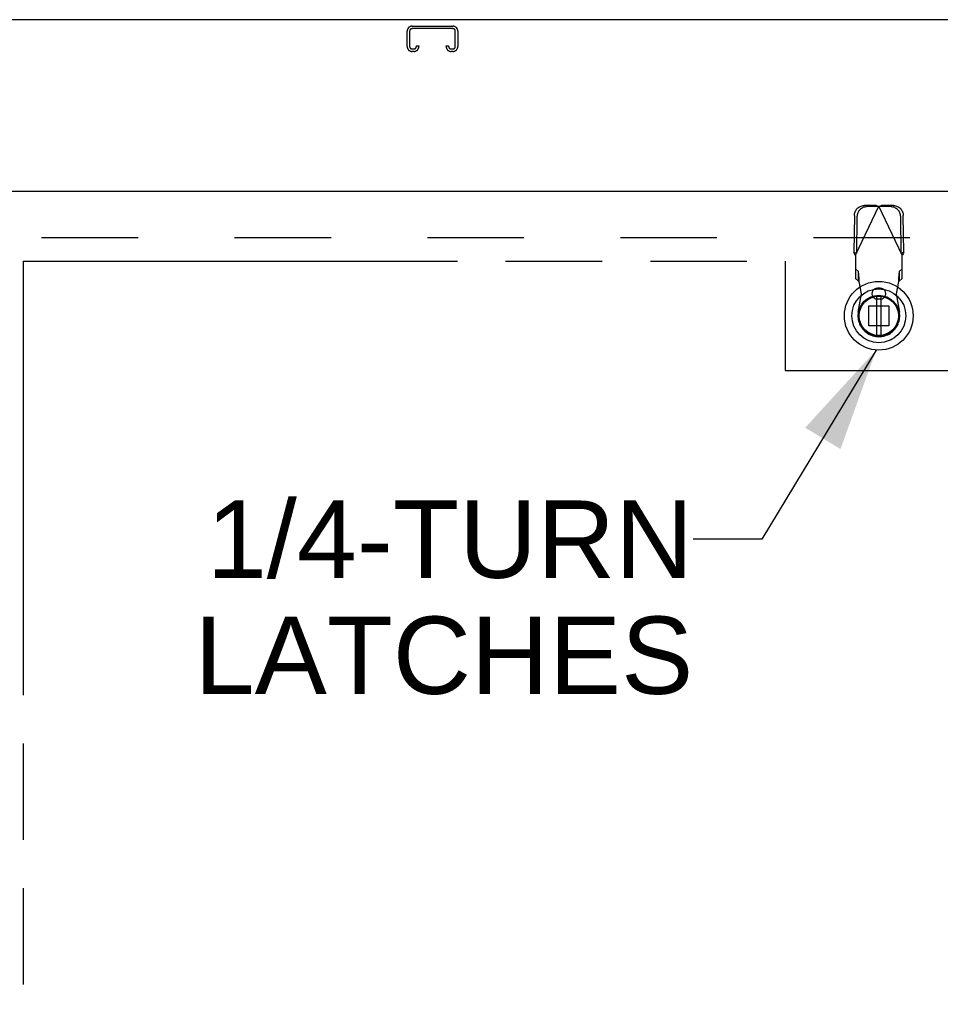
# Model space of a CAD drawing. Header units: inches. Extents: x 0 to 281, y 0 to 182.
# Tile 14 of 20: x 97 to 111, y 122 to 138. Entities that reach past the tile are written whole.
import ezdxf

# ---------------------------------------------------------------- set-up
doc = ezdxf.new("R2010")
doc.units = ezdxf.units.IN
doc.header["$LTSCALE"] = 15.47
doc.header["$MEASUREMENT"] = 0
doc.linetypes.add('HIDDEN', pattern=[0.2, 0.1, -0.1])
doc.linetypes.add('PHANTOM', pattern=[0.8, 0.45, -0.05, 0.1, -0.05, 0.1, -0.05])
doc.layers.get('0').update_dxf_attribs({"linetype": 'CONTINUOUS'})
for name, color, linetype in [('AVAILABLE_DOOR_SPACE', 7, 'CONTINUOUS'), ('DEFAULT_2', 8, 'HIDDEN'), ('DIMENSIONS', 7, 'CONTINUOUS')]:
    doc.layers.add(name, color=color, linetype=linetype)
doc.styles.get("Standard").update_dxf_attribs({"font": 'arial.ttf'})
doc.dimstyles.new('DIMSTYLE_1', dxfattribs={"dimtxt": 1.240909, "dimasz": 1.654545, "dimexe": 0.09, "dimexo": 0.07, "dimgap": 0.0375, "dimtad": 0, "dimtih": 1, "dimtoh": 1, "dimzin": 4, "dimdsep": 46, "dimtxsty": 'Standard', "dimblk": '_FILLED', "dimblk1": '_FILLED', "dimblk2": '_FILLED', "dimcen": 0.09, "dimazin": 1, "dimtfac": 1, "dimtdec": 3, "dimtofl": 0, "dimtmove": 0, "dimatfit": 3, "dimldrblk": '_FILLED', "dimfxl": 1, "dimtolj": 1, "dimtzin": 4, "dimarcsym": 0})
doc.dimstyles.get("Standard").update_dxf_attribs({"dimtxt": 1.406364, "dimasz": 1.654545, "dimexe": 0.09, "dimexo": 0.07, "dimgap": 0.09, "dimtad": 0, "dimtih": 1, "dimtoh": 1, "dimdec": 3, "dimzin": 4, "dimdsep": 46, "dimtxsty": 'Standard', "dimblk": '_FILLED', "dimblk1": '_FILLED', "dimblk2": '_FILLED', "dimcen": 0.09, "dimadec": 3, "dimazin": 1, "dimtp": 0.001, "dimtm": 0.001, "dimtfac": 1, "dimtdec": 3, "dimtofl": 0, "dimtmove": 0, "dimatfit": 3, "dimldrblk": '_FILLED', "dimfxl": 1, "dimtolj": 1, "dimtzin": 4, "dimarcsym": 0})

# ---------------------------------------------------------------- blocks, each defined once
blk = doc.blocks.new('_FILLED')
at = {"color": 0, "linetype": 'ByBlock'}
blk.add_solid([(0, 0), (-1, 0.2), (-1, -0.2)], dxfattribs=at)
blk = doc.blocks.new('*D8')
at = {"layer": 'DIMENSIONS', "color": 2, "linetype": 'Continuous'}
for p, q in [((92.98, 112.002), (89.671, 112.002)), ((96.605, 112.002), (99.74, 112.002))]:
    blk.add_line(p, q, dxfattribs=at)
at = {"layer": 'DIMENSIONS', "color": 2, "linetype": 'Continuous', "xscale": 1.6545454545, "yscale": 1.6545454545, "zscale": 1.6545454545}
blk.add_blockref('_FILLED', (92.98, 112.002), dxfattribs=at)
at = {"layer": 'DIMENSIONS', "color": 2, "linetype": 'Continuous', "xscale": 1.6545454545, "yscale": 1.6545454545, "zscale": 1.6545454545, "rotation": 180}
blk.add_blockref('_FILLED', (96.605, 112.002), dxfattribs=at)
at = {"layer": 'DIMENSIONS', "color": 2, "linetype": 'Continuous', "insert": (100.361, 112.623), "char_height": 1.2409, "width": 3.37214, "attachment_point": 1, "line_spacing_factor": 0.9}
blk.add_mtext('3.63', dxfattribs=at)

msp = doc.modelspace()

# ---------------------------------------------------------------- linework, layer by layer
at = {"color": 3, "linetype": 'Continuous'}
for p, q in [((127.99, 137.999), (56.094, 137.999)), ((92.98, 135.249), (127.667, 135.249))]:
    msp.add_line(p, q, dxfattribs=at)
at = {"color": 7, "linetype": 'Continuous'}
for p, q in [((110.284, 133.561), (110.284, 132.936)), ((110.363, 132.936), (110.363, 133.561)), ((110.517, 132.863), (110.54, 132.874))]:
    msp.add_line(p, q, dxfattribs=at)
for radius in [0.551, 0.433, 0.329, 0.317, 0.315]:
    msp.add_circle((110.323, 133.249), radius, dxfattribs=at)
at = {"layer": 'AVAILABLE_DOOR_SPACE', "color": 4, "linetype": 'PHANTOM'}
for p, q in [((96.605, 134.124), (96.605, 95.874)), ((96.605, 134.124), (108.823, 134.124)), ((108.823, 134.124), (108.823, 132.374)), ((108.823, 132.374), (111.823, 132.374))]:
    msp.add_line(p, q, dxfattribs=at)
at = {"layer": 'DEFAULT_2', "color": 8, "linetype": 'HIDDEN'}
for p, q in [((102.841, 137.895), (103.493, 137.895)), ((102.761, 137.569), (102.761, 137.815)), ((102.801, 137.815), (102.801, 137.569)), ((103.493, 137.855), (102.841, 137.855)), ((103.533, 137.569), (103.533, 137.815)), ((103.573, 137.815), (103.573, 137.569)), ((102.908, 137.569), (102.908, 137.582)), ((102.908, 137.582), (102.948, 137.582)), ((102.948, 137.582), (102.948, 137.569)), ((103.386, 137.569), (103.386, 137.582)), ((103.386, 137.582), (103.426, 137.582)), ((103.426, 137.582), (103.426, 137.569)), ((102.841, 137.529), (102.868, 137.529)), ((102.868, 137.489), (102.841, 137.489)), ((103.466, 137.529), (103.493, 137.529)), ((103.493, 137.489), (103.466, 137.489)), ((109.949, 134.219), (110.324, 135.007)), ((110.279, 135.02), (110.086, 135.017)), ((110.32, 135), (110.128, 134.997)), ((110.279, 135.02), (110.301, 135.013)), ((110.279, 135.02), (110.32, 135)), ((110.301, 135.013), (110.324, 135.007)), ((110.324, 135.007), (110.346, 135.013)), ((110.698, 134.219), (110.324, 135.007)), ((110.327, 135), (110.368, 135.02)), ((110.519, 134.997), (110.327, 135)), ((110.346, 135.013), (110.368, 135.02)), ((110.561, 135.017), (110.368, 135.02)), ((109.931, 134.858), (109.921, 134.267)), ((109.973, 134.838), (109.963, 134.248)), ((110.684, 134.248), (110.674, 134.838)), ((110.726, 134.267), (110.716, 134.858)), ((126.292, 134.499), (93.688, 134.499)), ((109.963, 134.248), (109.921, 134.267)), ((110.726, 134.267), (110.684, 134.248)), ((109.949, 134.219), (109.949, 133.845)), ((110.698, 133.845), (110.698, 134.219)), ((109.996, 133.959), (109.949, 134.001)), ((109.996, 133.804), (109.996, 133.959)), ((110.698, 134.001), (110.651, 133.959)), ((110.651, 133.959), (110.651, 133.804)), ((109.949, 133.845), (109.996, 133.804)), ((110.048, 133.603), (110.01, 133.8)), ((110.637, 133.8), (110.599, 133.603)), ((110.651, 133.804), (110.698, 133.845)), ((110.347, 133.69), (110.3, 133.69)), ((109.994, 133.309), (110.048, 133.603)), ((110.347, 133.517), (110.3, 133.517)), ((110.599, 133.603), (110.653, 133.309)), ((110.164, 133.089), (110.164, 133.408)), ((110.164, 133.408), (110.483, 133.408)), ((110.483, 133.408), (110.483, 133.089)), ((110.483, 133.089), (110.164, 133.089))]:
    msp.add_line(p, q, dxfattribs=at)
for points in [[(109.931, 134.858), (109.932, 134.873), (109.935, 134.888), (109.939, 134.903), (109.944, 134.918), (109.951, 134.932), (109.959, 134.945), (109.968, 134.958), (109.978, 134.969), (109.989, 134.98), (110.001, 134.989), (110.014, 134.997), (110.028, 135.004), (110.042, 135.009), (110.056, 135.013), (110.071, 135.016), (110.086, 135.017)], [(110.128, 134.997), (110.113, 134.996), (110.098, 134.993), (110.083, 134.989), (110.069, 134.984), (110.056, 134.977), (110.043, 134.969), (110.031, 134.96), (110.019, 134.949), (110.009, 134.938), (110, 134.925), (109.992, 134.912), (109.986, 134.898), (109.98, 134.884), (109.976, 134.869), (109.974, 134.853), (109.973, 134.838)], [(110.674, 134.838), (110.673, 134.853), (110.671, 134.869), (110.667, 134.884), (110.661, 134.898), (110.655, 134.912), (110.647, 134.925), (110.638, 134.938), (110.628, 134.949), (110.616, 134.96), (110.604, 134.969), (110.591, 134.977), (110.578, 134.984), (110.564, 134.989), (110.549, 134.993), (110.534, 134.996), (110.519, 134.997)], [(110.561, 135.017), (110.576, 135.016), (110.591, 135.013), (110.605, 135.009), (110.619, 135.004), (110.633, 134.997), (110.646, 134.989), (110.658, 134.98), (110.669, 134.969), (110.679, 134.958), (110.688, 134.945), (110.696, 134.932), (110.703, 134.918), (110.708, 134.903), (110.712, 134.888), (110.715, 134.873), (110.716, 134.858)], [(109.949, 134.219), (109.94, 134.235), (109.935, 134.243), (109.93, 134.251), (109.926, 134.259), (109.921, 134.267)], [(110.726, 134.267), (110.721, 134.259), (110.717, 134.251), (110.712, 134.243)], [(110.712, 134.243), (110.702, 134.227), (110.698, 134.219)], [(110.007, 133.848), (110.006, 133.863), (110.005, 133.877), (110.004, 133.891), (110.003, 133.904), (110.002, 133.916), (110.001, 133.926), (110, 133.936), (109.999, 133.944), (109.998, 133.95), (109.997, 133.955), (109.996, 133.959)], [(110.651, 133.959), (110.65, 133.955), (110.649, 133.95), (110.648, 133.944), (110.647, 133.936), (110.646, 133.926), (110.645, 133.916), (110.644, 133.904), (110.643, 133.891), (110.642, 133.877), (110.641, 133.863), (110.64, 133.848), (110.639, 133.832), (110.637, 133.8)], [(109.996, 133.804), (109.998, 133.804), (110, 133.803), (110.003, 133.803), (110.005, 133.802), (110.008, 133.801), (110.01, 133.8)], [(110.01, 133.8), (110.009, 133.816), (110.007, 133.848)], [(110.637, 133.8), (110.639, 133.801), (110.642, 133.802), (110.644, 133.803), (110.647, 133.803), (110.649, 133.804), (110.651, 133.804)]]:
    msp.add_lwpolyline(points, dxfattribs=at)
for centre, radius, start, end in [((102.841, 137.815), 0.08, 90, 180), ((103.493, 137.815), 0.08, 0, 90), ((102.841, 137.815), 0.04, 90, 180), ((103.493, 137.815), 0.04, 0, 90), ((102.841, 137.569), 0.08, 180, 270), ((102.841, 137.569), 0.04, 180, 270), ((102.868, 137.569), 0.08, 270, 360), ((102.868, 137.569), 0.04, 270, 360), ((103.466, 137.569), 0.08, 180, 270), ((103.466, 137.569), 0.04, 180, 270), ((103.493, 137.569), 0.08, 270, 360), ((103.493, 137.569), 0.04, 270, 360), ((110.3, 133.603), 0.0866, 90, 270), ((110.347, 133.603), 0.0866, 270, 90), ((110.324, 133.249), 0.335, 169.673, 10.327)]:
    msp.add_arc(centre, radius, start, end, dxfattribs=at)

# ---------------------------------------------------------------- texts
at = {"layer": 'DIMENSIONS', "color": 2, "linetype": 'Continuous', "insert": (107.347, 130.286), "char_height": 1.2409, "width": 7.98057, "attachment_point": 3, "line_spacing_factor": 0.9}
msp.add_mtext('1/4-TURN\\PLATCHES', dxfattribs=at)

# ---------------------------------------------------------------- dimensions: what is measured, and where the dimension line sits
at = {"layer": 'DIMENSIONS', "color": 2, "linetype": 'Continuous'}
dim = msp.add_linear_dim(base=(92.979723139, 112.002255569), p1=(96.604723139, 134.123824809), p2=(92.979723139, 54.872824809), angle=180, dimstyle='DIMSTYLE_1', dxfattribs=at)
dim.commit()
dim.dimension.update_dxf_attribs({"geometry": '*D8', "text_midpoint": (102.044973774, 111.99533354), "dimtype": 160})

# ---------------------------------------------------------------- leaders
at = {"layer": 'DIMENSIONS', "color": 2, "linetype": 'Continuous', "annotation_type": 0, "has_hookline": 1, "hookline_direction": 1, "text_width": 7.778}
msp.add_leader([(110.281, 132.699), (108.45, 129.666), (107.347, 129.666)], dimstyle='Standard', override={"dimtad": 0}, dxfattribs=at)

doc.saveas('drawing.dxf')
